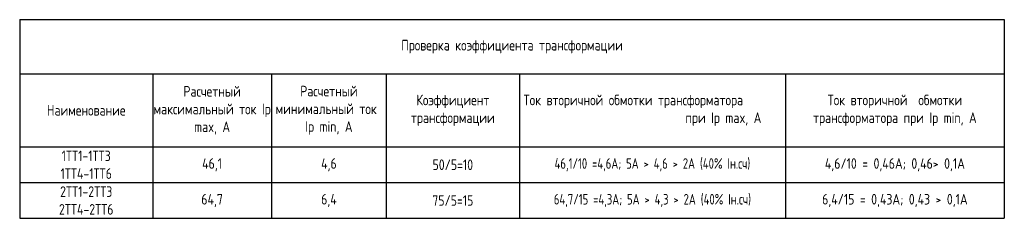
# Model space of a CAD drawing. Header units: millimetres. Extents: x -101899 to 582947, y -77476 to 345289.
# Tile 36 of 100: x 103582 to 122082, y 102826 to 106566. Entities that reach past the tile are written whole.
import ezdxf

# ---------------------------------------------------------------- set-up
doc = ezdxf.new("R2010")
doc.units = ezdxf.units.MM
doc.styles.add('Electrical_gost', font='cs_gost2304.shx', dxfattribs={"height": 250})

# ---------------------------------------------------------------- blocks, each defined once
blk = doc.blocks.new('*T404')
at = {"color": 0, "linetype": 'ByBlock', "lineweight": -2, "transparency": 16777216}
for p, q in [((0, 0), (18500, 0)), ((0, 0), (0, -3740)), ((18500, 0), (18500, -3740)), ((0, -1017), (18500, -1017)), ((2500, -1017), (2500, -3740)), ((4731, -1017), (4731, -3740)), ((6888, -1017), (6888, -3740)), ((9388, -1017), (9388, -3740)), ((14388, -1017), (14388, -3740)), ((0, -2395), (18500, -2395)), ((0, -3068), (18500, -3068)), ((0, -3740), (18500, -3740))]:
    blk.add_line(p, q, dxfattribs=at)
at = {"color": 0, "transparency": 16777216, "char_height": 200, "attachment_point": 5, "style": 'Electrical_gost'}
for s, insert, width in [('Проверка коэффициента трансформации', (9250, -508), 18496.59), ('Расчетный максимальный ток Iр max, А', (3615, -1706), 2227.61), ('Расчетный минимальный ток  Iр min, А', (5810, -1706), 2154.11), ('Ток вторичной обмотки трансформатора                                   при Iр max, А', (11888, -1706), 4996.76), ('Коэффициент трансформации', (8138, -1706), 2496.76), ('Ток вторичной  обмотки трансформатора при Iр min, А', (16444, -1706), 4108.39), ('Наименование', (1250, -1706), 2496.76), ('1ТТ1-1ТТ3\\P1ТТ4-1ТТ6', (1250, -2731), 2496.76), ('4,6/10 = 0,46А; 0,46> 0,1А ', (16444, -2731), 4108.39), ('46,1', (3615, -2731), 2227.61), ('4,6', (5810, -2731), 2154.11), ('\\A1;50/5=10', (8138, -2731), 2496.76), ('{\\W0.9;46,1/10 =4,6А; 5А > 4,6 > 2А (40% Iн.сч)}', (11888, -2731), 4996.76), ('2ТТ1-2ТТ3\\P2ТТ4-2ТТ6', (1250, -3404), 2496.76), ('64,7', (3615, -3404), 2227.61), ('6,4', (5810, -3404), 2154.11), ('75/5=15', (8138, -3404), 2496.76), ('{\\W0.9;64,7/15 =4,3А; 5А > 4,3 > 2А (40% Iн.сч)}', (11888, -3404), 4996.76), ('6,4/15 = 0,43А; 0,43 > 0,1А ', (16444, -3404), 4108.39)]:
    blk.add_mtext(s, dxfattribs=dict(at, insert=insert, width=width))

msp = doc.modelspace()

# ---------------------------------------------------------------- block references
msp.add_blockref('*T404', (103582.3, 106565.8))

doc.saveas('drawing.dxf')
